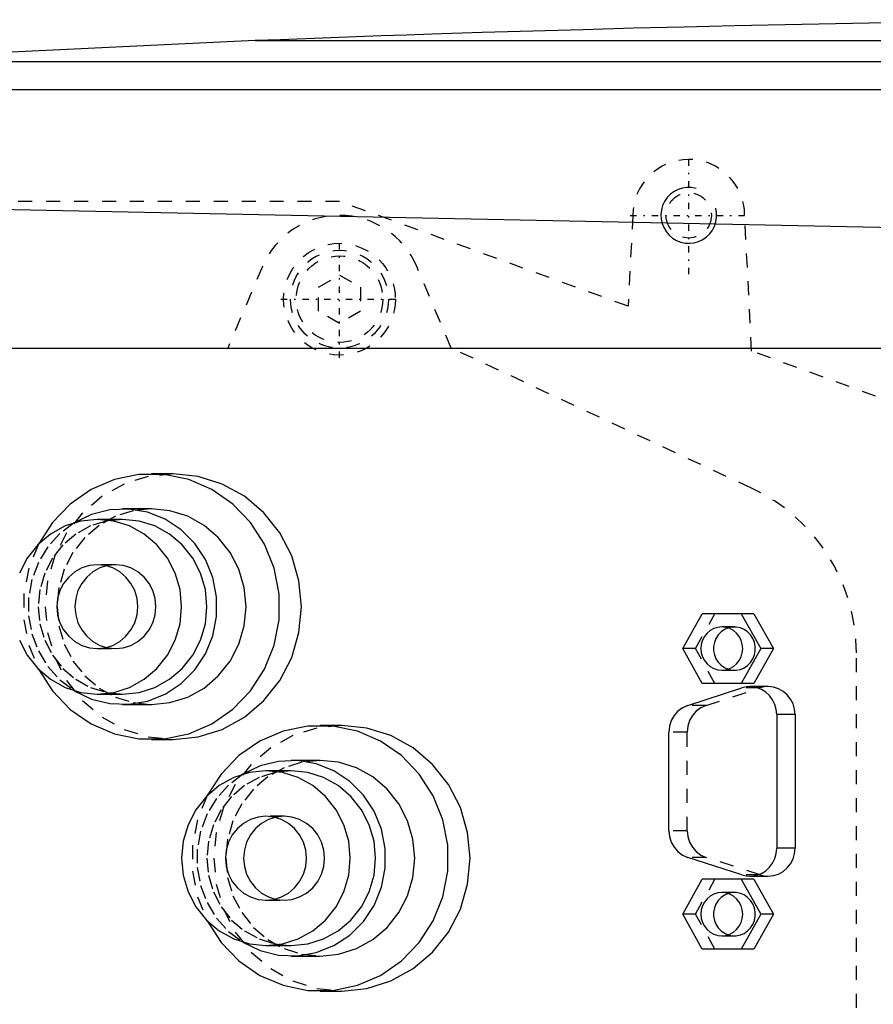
# Model space of a CAD drawing. Extents: x -702 to 168, y -90 to 90.
# Tile 4 of 11: x -548 to -487, y -8 to 62. Entities that reach past the tile are written whole.
import ezdxf

# ---------------------------------------------------------------- set-up
doc = ezdxf.new("R2010")
doc.units = 0
doc.linetypes.add('CENTER', pattern=[1.5, 0.45, -0.5, 0.05, -0.5])
doc.linetypes.add('DASHED', pattern=[2, 1, -1])
for name, color, linetype in [('AM_0', 7, 'CONTINUOUS'), ('AM_10', 7, 'CONTINUOUS'), ('AM_3', 7, 'DASHED'), ('AM_7', 7, 'CENTER')]:
    doc.layers.add(name, color=color, linetype=linetype)

msp = doc.modelspace()

# ---------------------------------------------------------------- linework, layer by layer
at = {"layer": 'AM_0', "color": 7, "linetype": 'CONTINUOUS'}
for p, q in [((-531.043, 60.5), (-562.758, 59)), ((-531.043, 60.5), (-385.14, 60.5)), ((-562.758, 59), (-352.303, 59)), ((-594.399, 57), (-342.934, 57)), ((-598.5, 49.454), (-479.157, 47)), ((-550.341, 38.5), (-462.297, 38.5)), ((-536.904, 29.5), (-538.457, 29.5)), ((-538.457, 27), (-540.527, 27)), ((-540.527, 26.25), (-542.339, 26.25)), ((-500.426, 17), (-499.032, 19.5)), ((-495.338, 19.5), (-499.032, 19.5)), ((-496.244, 19.5), (-494.849, 17)), ((-495.338, 19.5), (-493.943, 17)), ((-499.032, 14.5), (-500.426, 17)), ((-494.849, 17), (-496.244, 14.5)), ((-493.943, 17), (-495.338, 14.5)), ((-493.943, 17), (-494.849, 17)), ((-500.077, 12.939), (-496.213, 14.189)), ((-495.338, 14.5), (-499.032, 14.5)), ((-494.317, 14.28), (-495.637, 14.28)), ((-542.339, 13.75), (-540.527, 13.75)), ((-540.527, 13), (-538.457, 13)), ((-493.705, 12.28), (-493.705, 2.72)), ((-492.385, 12.28), (-493.705, 12.28)), ((-492.385, 12.28), (-492.385, 2.72)), ((-524.83, 11.5), (-526.383, 11.5)), ((-501.433, 3.97), (-501.433, 11.03)), ((-538.457, 10.5), (-536.904, 10.5)), ((-526.383, 9), (-528.453, 9)), ((-528.453, 8.25), (-530.265, 8.25)), ((-492.385, 2.72), (-493.705, 2.72)), ((-496.213, 0.811), (-500.077, 2.061)), ((-495.637, 0.72), (-494.317, 0.72)), ((-500.426, -2), (-499.032, 0.5)), ((-495.338, 0.5), (-499.032, 0.5)), ((-496.244, 0.5), (-494.849, -2)), ((-495.338, 0.5), (-493.943, -2)), ((-499.032, -4.5), (-500.426, -2)), ((-494.849, -2), (-496.244, -4.5)), ((-493.943, -2), (-495.338, -4.5)), ((-493.943, -2), (-494.849, -2)), ((-530.265, -4.25), (-528.453, -4.25)), ((-495.338, -4.5), (-499.032, -4.5)), ((-528.453, -5), (-526.383, -5)), ((-526.383, -7.5), (-524.83, -7.5))]:
    msp.add_line(p, q, dxfattribs=at)
for points in [[(-546.549, 15.52), (-545.549, 13.972), (-544.277, 12.655), (-542.781, 11.621), (-541.119, 10.909), (-539.355, 10.546), (-537.556, 10.546), (-535.792, 10.909), (-534.13, 11.622), (-532.635, 12.657), (-531.363, 13.974), (-530.364, 15.522), (-529.675, 17.242), (-529.325, 19.069), (-529.325, 20.931), (-529.675, 22.758), (-530.364, 24.478), (-531.363, 26.026), (-532.635, 27.343), (-534.13, 28.378), (-535.792, 29.091), (-537.556, 29.454), (-539.355, 29.454), (-541.119, 29.091), (-542.781, 28.379), (-544.277, 27.345), (-545.549, 26.028), (-546.549, 24.48)], [(-536.904, 10.5), (-535.114, 10.683), (-533.392, 11.223), (-531.806, 12.101), (-530.415, 13.282), (-529.274, 14.722), (-528.426, 16.365), (-527.904, 18.147), (-527.727, 20), (-527.904, 21.853), (-528.426, 23.635), (-529.274, 25.278), (-530.415, 26.718), (-531.806, 27.899), (-533.392, 28.777), (-535.114, 29.317), (-536.904, 29.5)], [(-543.992, 13.989), (-542.764, 13.394), (-541.446, 13.065), (-540.091, 13.015), (-538.754, 13.245), (-537.488, 13.747), (-536.344, 14.5), (-535.368, 15.475), (-534.6, 16.631), (-534.07, 17.923), (-533.8, 19.298), (-533.8, 20.702), (-534.07, 22.077), (-534.6, 23.369), (-535.368, 24.525), (-536.344, 25.5), (-537.488, 26.253), (-538.754, 26.755), (-540.091, 26.985), (-541.446, 26.935), (-542.764, 26.606), (-543.992, 26.011)], [(-538.457, 13), (-537.138, 13.135), (-535.869, 13.533), (-534.7, 14.18), (-533.676, 15.05), (-532.835, 16.111), (-532.21, 17.321), (-531.825, 18.634), (-531.695, 20), (-531.825, 21.366), (-532.21, 22.679), (-532.835, 23.889), (-533.676, 24.95), (-534.7, 25.82), (-535.869, 26.467), (-537.138, 26.865), (-538.457, 27)], [(-547.916, 17.608), (-547.359, 16.528), (-546.608, 15.581), (-545.693, 14.803), (-544.649, 14.226), (-543.517, 13.87), (-542.339, 13.75), (-541.161, 13.87), (-540.029, 14.226), (-538.985, 14.803), (-538.07, 15.581), (-537.319, 16.528), (-536.761, 17.608), (-536.418, 18.781), (-536.302, 20), (-536.418, 21.219), (-536.761, 22.392), (-537.319, 23.472), (-538.07, 24.419), (-538.985, 25.197), (-540.029, 25.774), (-541.161, 26.13), (-542.339, 26.25), (-543.517, 26.13), (-544.649, 25.774), (-545.693, 25.197), (-546.608, 24.419), (-547.359, 23.472), (-547.916, 22.392)], [(-540.527, 13.75), (-539.349, 13.87), (-538.217, 14.226), (-537.173, 14.803), (-536.258, 15.581), (-535.508, 16.528), (-534.95, 17.608), (-534.606, 18.781), (-534.49, 20), (-534.606, 21.219), (-534.95, 22.392), (-535.508, 23.472), (-536.258, 24.419), (-537.173, 25.197), (-538.217, 25.774), (-539.349, 26.13), (-540.527, 26.25)], [(-497.185, 18.477), (-497.452, 18.359), (-497.692, 18.189), (-497.896, 17.975), (-498.056, 17.724), (-498.166, 17.446), (-498.222, 17.15), (-498.222, 16.85), (-498.166, 16.554), (-498.056, 16.276), (-497.896, 16.025), (-497.692, 15.811), (-497.452, 15.641), (-497.185, 15.523)], [(-493.705, 12.28), (-493.739, 12.652), (-493.839, 13.012), (-494.002, 13.346), (-494.223, 13.642), (-494.493, 13.891), (-494.803, 14.083), (-495.142, 14.213), (-495.498, 14.274), (-495.86, 14.266), (-496.213, 14.189)], [(-492.385, 12.28), (-492.422, 12.67), (-492.532, 13.045), (-492.711, 13.391), (-492.951, 13.694), (-493.244, 13.943), (-493.578, 14.127), (-493.94, 14.241), (-494.317, 14.28)], [(-500.077, 12.939), (-500.451, 12.771), (-500.783, 12.526), (-501.057, 12.214), (-501.263, 11.85), (-501.39, 11.449), (-501.433, 11.03)], [(-534.475, -2.48), (-533.475, -4.028), (-532.203, -5.345), (-530.707, -6.379), (-529.045, -7.091), (-527.281, -7.454), (-525.482, -7.454), (-523.718, -7.091), (-522.056, -6.378), (-520.561, -5.343), (-519.289, -4.026), (-518.29, -2.478), (-517.601, -0.758), (-517.25, 1.069), (-517.25, 2.931), (-517.601, 4.758), (-518.29, 6.478), (-519.289, 8.026), (-520.561, 9.343), (-522.056, 10.378), (-523.718, 11.091), (-525.482, 11.454), (-527.281, 11.454), (-529.045, 11.091), (-530.707, 10.379), (-532.203, 9.345), (-533.475, 8.028), (-534.475, 6.48)], [(-524.83, -7.5), (-523.04, -7.317), (-521.318, -6.777), (-519.732, -5.899), (-518.341, -4.718), (-517.2, -3.278), (-516.352, -1.635), (-515.83, 0.147), (-515.653, 2), (-515.83, 3.853), (-516.352, 5.635), (-517.2, 7.278), (-518.341, 8.718), (-519.732, 9.899), (-521.318, 10.777), (-523.04, 11.317), (-524.83, 11.5)], [(-531.918, -4.011), (-530.69, -4.606), (-529.372, -4.935), (-528.017, -4.985), (-526.68, -4.755), (-525.414, -4.253), (-524.27, -3.5), (-523.294, -2.525), (-522.526, -1.369), (-521.996, -0.077), (-521.726, 1.298), (-521.726, 2.702), (-521.996, 4.077), (-522.526, 5.369), (-523.294, 6.525), (-524.27, 7.5), (-525.414, 8.253), (-526.68, 8.755), (-528.017, 8.985), (-529.372, 8.935), (-530.69, 8.606), (-531.918, 8.011)], [(-526.383, -5), (-525.063, -4.865), (-523.795, -4.467), (-522.626, -3.82), (-521.601, -2.95), (-520.761, -1.889), (-520.136, -0.679), (-519.751, 0.634), (-519.621, 2), (-519.751, 3.366), (-520.136, 4.679), (-520.761, 5.889), (-521.601, 6.95), (-522.626, 7.82), (-523.795, 8.467), (-525.063, 8.865), (-526.383, 9)], [(-528.453, -4.25), (-527.275, -4.13), (-526.143, -3.774), (-525.099, -3.197), (-524.184, -2.419), (-523.433, -1.472), (-522.876, -0.392), (-522.532, 0.781), (-522.416, 2), (-522.532, 3.219), (-522.876, 4.392), (-523.433, 5.472), (-524.184, 6.419), (-525.099, 7.197), (-526.143, 7.774), (-527.275, 8.13), (-528.453, 8.25)], [(-501.433, 3.97), (-501.39, 3.551), (-501.263, 3.15), (-501.057, 2.786), (-500.783, 2.474), (-500.451, 2.229), (-500.077, 2.061)], [(-496.213, 0.811), (-495.86, 0.734), (-495.498, 0.726), (-495.142, 0.787), (-494.803, 0.917), (-494.493, 1.109), (-494.223, 1.358), (-494.002, 1.654), (-493.839, 1.988), (-493.739, 2.348), (-493.705, 2.72)], [(-494.317, 0.72), (-493.94, 0.759), (-493.578, 0.873), (-493.244, 1.057), (-492.951, 1.306), (-492.711, 1.609), (-492.532, 1.955), (-492.422, 2.33), (-492.385, 2.72)], [(-497.185, -0.523), (-497.452, -0.641), (-497.692, -0.811), (-497.896, -1.025), (-498.056, -1.276), (-498.166, -1.554), (-498.222, -1.85), (-498.222, -2.15), (-498.166, -2.446), (-498.056, -2.724), (-497.896, -2.975), (-497.692, -3.189), (-497.452, -3.359), (-497.185, -3.477)]]:
    msp.add_lwpolyline(points, dxfattribs=at)
for points in [[(-542.339, 23), (-542.904, 22.942), (-543.448, 22.772), (-543.949, 22.494), (-544.388, 22.121), (-544.748, 21.667), (-545.016, 21.148), (-545.181, 20.585), (-545.237, 20), (-545.181, 19.415), (-545.016, 18.852), (-544.748, 18.333), (-544.388, 17.879), (-543.949, 17.506), (-543.448, 17.228), (-542.904, 17.058), (-542.339, 17), (-541.774, 17.058), (-541.23, 17.228), (-540.729, 17.506), (-540.29, 17.879), (-539.929, 18.333), (-539.662, 18.852), (-539.497, 19.415), (-539.441, 20), (-539.497, 20.585), (-539.662, 21.148), (-539.929, 21.667), (-540.29, 22.121), (-540.729, 22.494), (-541.23, 22.772), (-541.774, 22.942)], [(-497.638, 18.55), (-497.93, 18.52), (-498.211, 18.432), (-498.47, 18.289), (-498.696, 18.096), (-498.883, 17.861), (-499.021, 17.593), (-499.106, 17.302), (-499.135, 17), (-499.106, 16.698), (-499.021, 16.407), (-498.883, 16.139), (-498.696, 15.904), (-498.47, 15.711), (-498.211, 15.568), (-497.93, 15.48), (-497.638, 15.45), (-497.346, 15.48), (-497.065, 15.568), (-496.806, 15.711), (-496.579, 15.904), (-496.393, 16.139), (-496.255, 16.407), (-496.169, 16.698), (-496.141, 17), (-496.169, 17.302), (-496.255, 17.593), (-496.393, 17.861), (-496.579, 18.096), (-496.806, 18.289), (-497.065, 18.432), (-497.346, 18.52)], [(-530.265, 8.25), (-531.443, 8.13), (-532.575, 7.774), (-533.619, 7.197), (-534.534, 6.419), (-535.284, 5.472), (-535.842, 4.392), (-536.186, 3.219), (-536.302, 2), (-536.186, 0.781), (-535.842, -0.392), (-535.284, -1.472), (-534.534, -2.419), (-533.619, -3.197), (-532.575, -3.774), (-531.443, -4.13), (-530.265, -4.25), (-529.087, -4.13), (-527.955, -3.774), (-526.911, -3.197), (-525.996, -2.419), (-525.245, -1.472), (-524.687, -0.392), (-524.344, 0.781), (-524.228, 2), (-524.344, 3.219), (-524.687, 4.392), (-525.245, 5.472), (-525.996, 6.419), (-526.911, 7.197), (-527.955, 7.774), (-529.087, 8.13)], [(-530.265, 5), (-530.83, 4.942), (-531.374, 4.772), (-531.875, 4.494), (-532.314, 4.121), (-532.674, 3.667), (-532.942, 3.148), (-533.107, 2.585), (-533.163, 2), (-533.107, 1.415), (-532.942, 0.852), (-532.674, 0.333), (-532.314, -0.121), (-531.875, -0.494), (-531.374, -0.772), (-530.83, -0.942), (-530.265, -1), (-529.7, -0.942), (-529.156, -0.772), (-528.655, -0.494), (-528.216, -0.121), (-527.855, 0.333), (-527.588, 0.852), (-527.423, 1.415), (-527.367, 2), (-527.423, 2.585), (-527.588, 3.148), (-527.855, 3.667), (-528.216, 4.121), (-528.655, 4.494), (-529.156, 4.772), (-529.7, 4.942)], [(-497.638, -0.45), (-497.93, -0.48), (-498.211, -0.568), (-498.47, -0.711), (-498.696, -0.904), (-498.883, -1.139), (-499.021, -1.407), (-499.106, -1.698), (-499.135, -2), (-499.106, -2.302), (-499.021, -2.593), (-498.883, -2.861), (-498.696, -3.096), (-498.47, -3.289), (-498.211, -3.432), (-497.93, -3.52), (-497.638, -3.55), (-497.346, -3.52), (-497.065, -3.432), (-496.806, -3.289), (-496.579, -3.096), (-496.393, -2.861), (-496.255, -2.593), (-496.169, -2.302), (-496.141, -2), (-496.169, -1.698), (-496.255, -1.407), (-496.393, -1.139), (-496.579, -0.904), (-496.806, -0.711), (-497.065, -0.568), (-497.346, -0.48)]]:
    msp.add_lwpolyline(points, close=True, dxfattribs=at)
msp.add_polyline3d([(-466, 62, 0), (-467.807, 61.987, 0), (-471.422, 61.956, 0), (-475.036, 61.918, 0), (-476.843, 61.897, 0), (-478.65, 61.874, 0), (-482.265, 61.823, 0), (-485.879, 61.766, 0), (-489.493, 61.702, 0), (-493.107, 61.632, 0), (-496.721, 61.555, 0), (-498.527, 61.514, 0), (-500.334, 61.472, 0), (-503.948, 61.382, 0), (-507.561, 61.286, 0), (-511.174, 61.183, 0), (-514.787, 61.073, 0), (-518.4, 60.957, 0), (-520.206, 60.897, 0), (-522.012, 60.835, 0), (-525.625, 60.706, 0), (-529.237, 60.57, 0), (-531.043, 60.5, 0)], dxfattribs=at)
at = {"layer": 'AM_10', "color": 7, "linetype": 'CONTINUOUS'}
msp.add_arc((-500, 48), 2, 75, 15, dxfattribs=at)
at = {"layer": 'AM_3', "color": 6, "linetype": 'DASHED'}
for p, q in [((-525, 49), (-624, 49)), ((-504.35, 41.5), (-525, 49)), ((-504, 48), (-504.35, 41.5)), ((-495.5, 38.286), (-496, 48)), ((-530.524, 44.341), (-533, 38.5)), ((-526.5, 42.866), (-525, 43.732)), ((-525, 43.732), (-523.5, 42.866)), ((-517, 38.5), (-519.476, 44.341)), ((-526.5, 41.134), (-526.5, 42.866)), ((-523.5, 42.866), (-523.5, 41.134)), ((-525, 40.268), (-526.5, 41.134)), ((-523.5, 41.134), (-525, 40.268)), ((-495.506, 28.477), (-517, 38.5)), ((-484.75, 34.381), (-495.5, 38.286)), ((-541.045, 23), (-542.339, 23)), ((-499.52, 17), (-498.126, 19.5)), ((-496.732, 18.55), (-497.638, 18.55)), ((-542.339, 17), (-541.045, 17)), ((-499.52, 17), (-500.426, 17)), ((-498.126, 14.5), (-499.52, 17)), ((-488, -16.695), (-488, 16.695)), ((-497.638, 15.45), (-496.732, 15.45)), ((-498.757, 12.939), (-494.893, 14.189)), ((-494.893, 14.189), (-496.213, 14.189)), ((-498.757, 12.939), (-500.077, 12.939)), ((-500.113, 11.03), (-501.433, 11.03)), ((-500.113, 3.97), (-500.113, 11.03)), ((-528.971, 5), (-530.265, 5)), ((-500.113, 3.97), (-501.433, 3.97)), ((-498.757, 2.061), (-500.077, 2.061)), ((-494.893, 0.811), (-498.757, 2.061)), ((-494.893, 0.811), (-496.213, 0.811)), ((-499.52, -2), (-498.126, 0.5)), ((-496.732, -0.45), (-497.638, -0.45)), ((-530.265, -1), (-528.971, -1)), ((-499.52, -2), (-500.426, -2)), ((-498.126, -4.5), (-499.52, -2)), ((-497.638, -3.55), (-496.732, -3.55))]:
    msp.add_line(p, q, dxfattribs=at)
for points in [[(-536.904, 29.5), (-538.694, 29.317), (-540.415, 28.777), (-542.002, 27.899), (-543.392, 26.718), (-544.534, 25.278), (-545.382, 23.635), (-545.904, 21.853), (-546.08, 20), (-545.904, 18.147), (-545.382, 16.365), (-544.534, 14.722), (-543.392, 13.282), (-542.002, 12.101), (-540.415, 11.223), (-538.694, 10.683), (-536.904, 10.5)], [(-538.457, 27), (-539.776, 26.865), (-541.044, 26.467), (-542.213, 25.82), (-543.238, 24.95), (-544.079, 23.889), (-544.703, 22.679), (-545.088, 21.366), (-545.218, 20), (-545.088, 18.634), (-544.703, 17.321), (-544.079, 16.111), (-543.238, 15.05), (-542.213, 14.18), (-541.044, 13.533), (-539.776, 13.135), (-538.457, 13)], [(-540.527, 26.25), (-541.705, 26.13), (-542.837, 25.774), (-543.881, 25.197), (-544.796, 24.419), (-545.547, 23.472), (-546.105, 22.392), (-546.448, 21.219), (-546.564, 20), (-546.448, 18.781), (-546.105, 17.608), (-545.547, 16.528), (-544.796, 15.581), (-543.881, 14.803), (-542.837, 14.226), (-541.705, 13.87), (-540.527, 13.75)], [(-543.992, 26.011), (-545.015, 25.236), (-545.88, 24.277), (-546.557, 23.167), (-547.022, 21.946), (-547.259, 20.656), (-547.259, 19.344), (-547.022, 18.054), (-546.557, 16.833), (-545.88, 15.723), (-545.015, 14.764), (-543.992, 13.989)], [(-546.549, 24.48), (-547.237, 22.759), (-547.589, 20.932), (-547.589, 19.068), (-547.237, 17.241), (-546.549, 15.52)], [(-497.185, 15.523), (-496.896, 15.459), (-496.6, 15.456), (-496.31, 15.513), (-496.036, 15.628), (-495.789, 15.796), (-495.579, 16.011), (-495.414, 16.265), (-495.3, 16.547), (-495.242, 16.847), (-495.242, 17.153), (-495.3, 17.453), (-495.414, 17.735), (-495.579, 17.989), (-495.789, 18.204), (-496.036, 18.372), (-496.31, 18.487), (-496.6, 18.544), (-496.896, 18.541), (-497.185, 18.477)], [(-494.317, 14.28), (-494.608, 14.257), (-494.893, 14.189)], [(-498.757, 12.939), (-499.131, 12.771), (-499.463, 12.526), (-499.737, 12.214), (-499.943, 11.85), (-500.07, 11.449), (-500.113, 11.03)], [(-524.83, 11.5), (-526.62, 11.317), (-528.341, 10.777), (-529.928, 9.899), (-531.318, 8.718), (-532.46, 7.278), (-533.308, 5.635), (-533.83, 3.853), (-534.006, 2), (-533.83, 0.147), (-533.308, -1.635), (-532.46, -3.278), (-531.318, -4.718), (-529.928, -5.899), (-528.341, -6.777), (-526.62, -7.317), (-524.83, -7.5)], [(-526.383, 9), (-527.702, 8.865), (-528.97, 8.467), (-530.139, 7.82), (-531.164, 6.95), (-532.005, 5.889), (-532.629, 4.679), (-533.014, 3.366), (-533.144, 2), (-533.014, 0.634), (-532.629, -0.679), (-532.005, -1.889), (-531.164, -2.95), (-530.139, -3.82), (-528.97, -4.467), (-527.702, -4.865), (-526.383, -5)], [(-531.918, 8.011), (-532.941, 7.236), (-533.806, 6.277), (-534.483, 5.167), (-534.948, 3.946), (-535.185, 2.656), (-535.185, 1.344), (-534.948, 0.054), (-534.483, -1.167), (-533.806, -2.277), (-532.941, -3.236), (-531.918, -4.011)], [(-528.453, 8.25), (-529.631, 8.13), (-530.763, 7.774), (-531.807, 7.197), (-532.722, 6.419), (-533.473, 5.472), (-534.031, 4.392), (-534.374, 3.219), (-534.49, 2), (-534.374, 0.781), (-534.031, -0.392), (-533.473, -1.472), (-532.722, -2.419), (-531.807, -3.197), (-530.763, -3.774), (-529.631, -4.13), (-528.453, -4.25)], [(-534.475, 6.48), (-535.163, 4.759), (-535.515, 2.932), (-535.515, 1.068), (-535.163, -0.759), (-534.475, -2.48)], [(-500.113, 3.97), (-500.07, 3.551), (-499.943, 3.15), (-499.737, 2.786), (-499.463, 2.474), (-499.131, 2.229), (-498.757, 2.061)], [(-494.893, 0.811), (-494.608, 0.743), (-494.317, 0.72)], [(-497.185, -3.477), (-496.896, -3.541), (-496.6, -3.544), (-496.31, -3.487), (-496.036, -3.372), (-495.789, -3.204), (-495.579, -2.989), (-495.414, -2.735), (-495.3, -2.453), (-495.242, -2.153), (-495.242, -1.847), (-495.3, -1.547), (-495.414, -1.265), (-495.579, -1.011), (-495.789, -0.796), (-496.036, -0.628), (-496.31, -0.513), (-496.6, -0.456), (-496.896, -0.459), (-497.185, -0.523)]]:
    msp.add_lwpolyline(points, dxfattribs=at)
for points in [[(-541.045, 23), (-541.61, 22.942), (-542.154, 22.772), (-542.655, 22.494), (-543.094, 22.121), (-543.454, 21.667), (-543.722, 21.148), (-543.887, 20.585), (-543.943, 20), (-543.887, 19.415), (-543.722, 18.852), (-543.454, 18.333), (-543.094, 17.879), (-542.655, 17.506), (-542.154, 17.228), (-541.61, 17.058), (-541.045, 17), (-540.479, 17.058), (-539.936, 17.228), (-539.435, 17.506), (-538.996, 17.879), (-538.635, 18.333), (-538.368, 18.852), (-538.203, 19.415), (-538.147, 20), (-538.203, 20.585), (-538.368, 21.148), (-538.635, 21.667), (-538.996, 22.121), (-539.435, 22.494), (-539.936, 22.772), (-540.479, 22.942)], [(-528.971, 5), (-529.536, 4.942), (-530.08, 4.772), (-530.581, 4.494), (-531.02, 4.121), (-531.38, 3.667), (-531.648, 3.148), (-531.813, 2.585), (-531.869, 2), (-531.813, 1.415), (-531.648, 0.852), (-531.38, 0.333), (-531.02, -0.121), (-530.581, -0.494), (-530.08, -0.772), (-529.536, -0.942), (-528.971, -1), (-528.405, -0.942), (-527.862, -0.772), (-527.361, -0.494), (-526.922, -0.121), (-526.561, 0.333), (-526.294, 0.852), (-526.129, 1.415), (-526.073, 2), (-526.129, 2.585), (-526.294, 3.148), (-526.561, 3.667), (-526.922, 4.121), (-527.361, 4.494), (-527.862, 4.772), (-528.405, 4.942)]]:
    msp.add_lwpolyline(points, close=True, dxfattribs=at)
for centre, radius in [((-500, 48), 1.621), ((-525, 42), 4), ((-525, 42), 3.5), ((-525, 42), 3.1)]:
    msp.add_circle(centre, radius, dxfattribs=at)
for centre, radius, start, end in [((-500, 48), 4, 0, 180), ((-525, 42), 6, 22.96822, 157.03178), ((-501, 16.695), 13, 0, 65)]:
    msp.add_arc(centre, radius, start, end, dxfattribs=at)
at = {"layer": 'AM_7', "color": 4, "linetype": 'CENTER'}
for p, q in [((-500, 43.8), (-500, 52.2)), ((-504.2, 48), (-495.8, 48)), ((-525, 37.8), (-525, 46.2)), ((-529.2, 42), (-520.8, 42))]:
    msp.add_line(p, q, dxfattribs=at)

doc.saveas('drawing.dxf')
